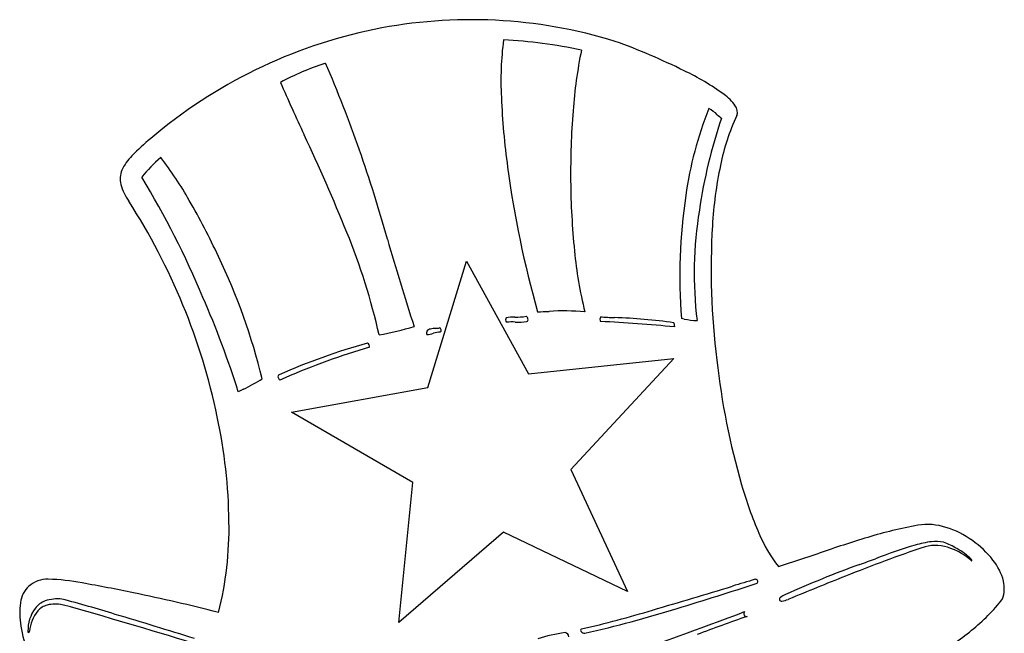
# Model space of a CAD drawing. Extents: x 1.23 to 7.21, y 0.61 to 10.46.
# Tile 4 of 4: x 1.4 to 7.01, y 6.97 to 10.46. Entities that reach past the tile are written whole.
import ezdxf

# ---------------------------------------------------------------- set-up
doc = ezdxf.new("R2010")
doc.units = 0

msp = doc.modelspace()

# ---------------------------------------------------------------- linework, layer by layer
at = {"color": 7, "linetype": 'CONTINUOUS'}
for p, q in [((3.139953, 10.215751), (3.145724, 10.217874)), ((3.728725, 8.371872), (3.947725, 9.089874)), ((3.947725, 9.089874), (4.300726, 8.448872)), ((3.721725, 8.671872), (3.721725, 8.671872)), ((4.300726, 8.448872), (5.128728, 8.535874)), ((5.128728, 8.535874), (4.542728, 7.903872)), ((2.915603, 8.425782), (2.884724, 8.412872)), ((2.951724, 8.230872), (3.728725, 8.371872)), ((3.642725, 7.829872), (2.951724, 8.230872)), ((4.542728, 7.903872), (4.864726, 7.210869)), ((3.563724, 7.032871), (3.642725, 7.829872)), ((4.158725, 7.546871), (3.563724, 7.032871)), ((4.864726, 7.210869), (4.158725, 7.546871)), ((5.782584, 7.166432), (5.77961, 7.165208))]:
    msp.add_line(p, q, dxfattribs=at)
for centre, radius, start, end in [((3.976156, 7.68397), 2.780519, 72.879871, 101.470195), ((3.994344, 7.622977), 2.843916, 101.584952, 130.414643), ((6.035195, 10.116917), 1.890876, 172.923081, 182.852182), ((3.98762, 7.311682), 3.043008, 78.33802, 86.776623), ((3.50197, 6.762424), 3.80517, 63.705303, 70.13999), ((7.287196, 9.744126), 2.739782, 168.467485, 175.760609), ((3.690412, 8.587313), 1.718957, 108.676732, 117.799587), ((-4.086172, 7.114633), 7.869589, 15.484852, 23.224402), ((4.579268, 8.889771), 1.420908, 53.997441, 64.650443), ((17.981862, 16.751163), 16.490484, 203.75683, 204.894027), ((5.250935, 9.813664), 0.278667, 35.373675, 54.056668), ((8.358398, 10.199199), 4.215427, 182.397926, 187.825343), ((9.009737, 9.594111), 4.468755, 175.47511, 180.599249), ((7.330374, 9.16331), 2.154882, 158.33422, 171.96963), ((5.222556, 9.763577), 0.221816, 46.144341, 61.696626), ((5.630107, 10.203099), 0.377637, 227.758972, 232.406627), ((5.434066, 9.939462), 0.056622, 338.485579, 398.857869), ((8.206412, 8.952632), 2.963501, 161.277418, 171.698291), ((6.650867, 9.380648), 1.282451, 155.193993, 168.55488), ((2.999975, 8.75287), 1.339208, 129.363854, 135.600221), ((-7.222229, 4.990553), 11.322519, 22.120389, 25.189884), ((2.233815, 9.496026), 0.271896, 134.528555, 155.651478), ((2.632663, 9.162032), 0.669877, 129.372074, 142.710119), ((0.510803, 8.376755), 2.139547, 29.673292, 37.521806), ((2.107382, 9.558201), 0.131152, 157.62571, 193.692904), ((10.100948, 10.421514), 5.972044, 187.662147, 195.735906), ((7.742853, 9.146099), 2.399301, 168.239575, 176.49805), ((-2.442511, 6.827935), 5.304635, 22.805029, 31.098981), ((8.802535, 9.579702), 4.261431, 180.434655, 185.81649), ((2.274418, 9.607075), 0.305114, 195.1849, 215.232966), ((-1.024487, 7.460832), 3.63075, 11.804377, 32.864125), ((-1.123226, 7.415752), 4.035126, 24.939859, 30.043153), ((8.255973, 9.004935), 3.093651, 171.459982, 184.469093), ((7.501312, 9.019161), 2.256471, 170.784796, 186.802857), ((-0.154177, 7.856575), 3.695506, 12.713599, 22.220159), ((9.581196, 9.048771), 4.240183, 176.702698, 187.061361), ((20.935084, 14.266625), 18.154127, 196.154326, 197.797083), ((6.987656, 9.381147), 2.435812, 185.496394, 193.757616), ((-0.754374, 7.543799), 3.646888, 13.8998, 25.559277), ((-2.545361, 6.709899), 5.445632, 17.482786, 23.530441), ((4.265356, 12.143387), 3.342655, 271.497738, 272.62256), ((4.504747, 7.486422), 1.320643, 84.918217, 93.752972), ((4.191012, 8.757689), 0.020193, 147.777835, 225.010493), ((4.228685, 8.245906), 0.525411, 90.558398, 95.98192), ((4.225382, 9.15039), 0.379102, 269.725176, 279.463489), ((4.244851, 9.144128), 0.400929, 267.213439, 276.71222), ((4.280712, 8.760882), 0.017067, 1.056047, 65.777872), ((4.286563, 8.756825), 0.012035, 295.33435, 381.302709), ((4.737389, 8.759873), 0.029663, 154.009377, 205.990623), ((5.502824, 23.459331), 14.707804, 266.912806, 267.227016), ((4.347464, 0.914507), 7.840786, 84.25214, 87.344549), ((4.692849, 5.632514), 3.137779, 82.015031, 88.202388), ((4.811343, 6.848879), 1.948611, 78.872494, 79.342089), ((5.269478, 9.127017), 0.375245, 257.367211, 268.663886), ((2.909594, 11.349818), 2.73403, 281.415576, 285.706529), ((3.772951, 8.680031), 0.051872, 165.972924, 189.050129), ((3.74702, 8.671761), 0.032086, 97.181321, 139.48789), ((3.787442, 8.480798), 0.227184, 93.656226, 101.278566), ((3.759847, 8.907504), 0.200413, 273.749914, 279.876353), ((3.792177, 8.697633), 0.012595, 301.322596, 440.657897), ((4.205003, 8.017796), 0.726162, 88.393602, 92.230914), ((5.102971, 8.724147), 0.030178, 350.857741, 391.403194), ((5.34761, 8.715204), 0.214885, 178.89394, 179.821898), ((3.660641, 9.091172), 0.423726, 278.28859, 283.647748), ((3.865662, 8.244149), 0.447757, 98.597662, 103.567865), ((4.43796, 4.893738), 3.876251, 105.781708, 113.67074), ((4.43728, 4.978271), 3.768399, 106.044991, 113.815903), ((3.375367, 8.604695), 0.02092, 346.669954, 426.456329), ((9.738907, 9.02441), 4.393919, 186.493278, 195.959571), ((1.948672, 9.823929), 1.634635, 296.514717, 300.802004), ((2.887769, 8.432125), 0.013212, 117.238205, 199.929386), ((2.906327, 8.43696), 0.032356, 196.775789, 228.112788), ((5.424896, 3.012552), 6.012607, 117.179937, 117.498502), ((-0.455653, 7.569074), 3.05182, 0.716254, 11.999897), ((7.658893, 8.433747), 2.231673, 196.062832, 203.576199), ((0.627756, 7.571329), 1.968501, 345.872865, 361.044816), ((6.98815, 5.027756), 2.60237, 100.408495, 106.868143), ((6.572299, 7.246707), 0.344899, 72.120439, 99.059231), ((6.520213, 7.071447), 0.527702, 54.265909, 72.580495), ((6.396327, 7.870303), 0.849212, 202.805268, 217.624645), ((8.444594, 0.234779), 7.611746, 106.890738, 109.080057), ((9.28357, -0.573945), 8.488069, 108.724628, 111.987975), ((7.383098, 4.532057), 3.070754, 106.656038, 111.125917), ((6.674094, 6.887772), 0.610674, 97.390197, 106.276213), ((6.617939, 7.240202), 0.23234, 67.987491, 104.764118), ((6.621462, 7.326384), 0.168989, 75.340362, 98.821998), ((6.501163, 7.043108), 0.475592, 59.795219, 69.94826), ((6.509602, 7.04688), 0.553871, 38.114815, 54.8591), ((3.021991, 15.962674), 9.024706, 287.419841, 288.974824), ((6.573101, 7.100708), 0.378623, 49.223539, 69.609073), ((6.586494, 7.16428), 0.328191, 43.815006, 62.027797), ((8.578203, 0.826814), 6.960534, 110.094934, 113.844265), ((2.893539, 16.498204), 9.71008, 289.825177, 290.388279), ((6.824904, 7.390111), 0.005259, 210.714791, 284.594955), ((6.819146, 7.385724), 0.007118, 354.335893, 414.19684), ((6.705846, 7.192875), 0.309421, 14.182261, 39.274925), ((15.493274, -16.437965), 25.523814, 111.580195, 112.361936), ((1.569602, 7.124199), 0.162323, 134.005813, 172.155477), ((1.564506, 7.112247), 0.167807, 89.244254, 129.915616), ((1.531241, 6.093461), 1.187108, 78.902349, 88.28742), ((0.477154, -0.21497), 7.582602, 78.009359, 80.261698), ((-5.874006, 44.273033), 38.728931, 286.318599, 287.019897), ((0.551762, 22.489893), 16.048258, 286.642381, 288.344493), ((8.205414, -1.640056), 9.29444, 106.333623, 107.166929), ((5.593128, 7.26624), 0.013121, 316.365011, 456.95179), ((6.816425, 7.22774), 0.193786, 342.00434, 372.197946), ((-0.264707, -3.986799), 11.426405, 75.808032, 78.299842), ((5.745145, 7.162732), 0.015819, 124.237832, 185.343993), ((5.799874, 7.104544), 0.095538, 111.800693, 131.759602), ((1.811031, 7.08598), 0.406738, 171.463838, 190.304821), ((1.597024, 7.030006), 0.134707, 110.419848, 141.502194), ((1.591679, 7.022702), 0.114222, 105.494742, 137.881697), ((1.619698, 6.956803), 0.211265, 83.444084, 109.256145), ((1.608579, 6.944846), 0.193815, 78.650432, 104.160352), ((0.184366, 1.457708), 5.892574, 72.578063, 75.659932), ((-5.421245, -18.214497), 26.31628, 72.733823, 74.420351), ((5.740474, 7.16848), 0.013224, 213.093713, 284.781862), ((5.73353, 7.266437), 0.111224, 275.323025, 294.475382), ((6.119431, 7.864145), 1.12316, 308.834238, 321.689372), ((1.671841, 6.986456), 0.220723, 144.745768, 180.73002), ((1.68968, 6.957624), 0.231219, 142.210695, 173.576035), ((-8.140188, -26.722869), 35.276281, 72.614615, 73.381688), ((3.279689, 12.796309), 5.948582, 282.847834, 286.890205), ((3.215949, 13.271192), 6.453298, 282.582111, 287.420365), ((-0.380431, 22.411963), 16.417705, 289.257837, 291.106159), ((8.608416, -1.806099), 9.387602, 109.040914, 110.892444), ((5.542884, 7.083923), 0.016313, 134.072679, 280.205156), ((2.30874, 7.165002), 0.910626, 189.59471, 199.666549), ((1.455848, 6.98172), 0.005091, 157.795479, 258.773426), ((1.452464, 6.983786), 0.007454, 288.7257, 357.754283), ((4.653708, 5.970252), 1.016252, 98.166457, 107.144007), ((4.505102, 6.950911), 0.025642, 2.138655, 80.46319), ((4.607527, 6.988804), 0.009361, 122.985785, 230.681465), ((4.619911, 6.996325), 0.023525, 218.871572, 274.424495), ((5.806144, 8.25421), 1.623458, 299.831266, 308.814537)]:
    msp.add_arc(centre, radius, start, end, dxfattribs=at)

doc.saveas('drawing.dxf')
